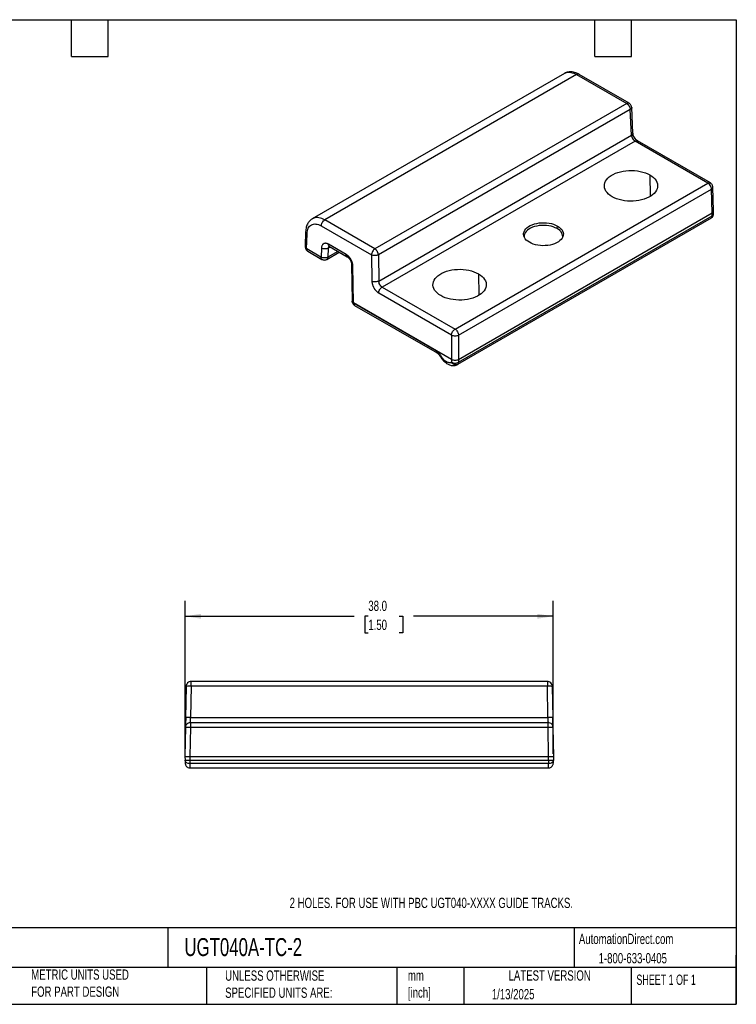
# Model space of a CAD drawing. Header units: millimetres. Extents: x 3 to 137, y 3 to 105.
# Tile 2 of 2: x 63 to 137, y 3 to 105. Entities that reach past the tile are written whole.
import ezdxf

# ---------------------------------------------------------------- set-up
doc = ezdxf.new("R2010")
doc.units = ezdxf.units.MM
doc.header["$LTSCALE"] = 0.5
doc.linetypes.add('SLD-Solid', pattern=[0])
doc.layers.add('DIMENSIONS', color=140, linetype='SLD-Solid', lineweight=25)
doc.layers.add('TEXT', color=140, linetype='SLD-Solid', lineweight=25)
doc.styles.add('SLDTEXTSTYLE0', font='TXT', dxfattribs={"width": 0.7})
doc.styles.add('SLDTEXTSTYLE1', font='TXT', dxfattribs={"width": 0.65})
doc.dimstyles.new('SLDDIMSTYLE1', dxfattribs={"dimtxt": 1.079004, "dimasz": 1.651, "dimexe": 0, "dimexo": 0.0625, "dimgap": 0.269751, "dimtad": 0, "dimtih": 1, "dimtoh": 1, "dimrnd": 1e-09, "dimzin": 4, "dimdsep": 46, "dimtxsty": 'SLDTEXTSTYLE0', "dimsah": 1, "dimcen": 0.09, "dimadec": 0, "dimazin": 1, "dimtfac": 1, "dimtofl": 0, "dimtmove": 0, "dimatfit": 3, "dimfxl": 0, "dimfrac": 2, "dimtolj": 1, "dimtzin": 12, "dimarcsym": 0})

# ---------------------------------------------------------------- blocks, each defined once
blk = doc.blocks.new('_D_1')
at = {"layer": 'DIMENSIONS'}
for p, q in [((79.67, 29.01), (79.67, 44.8)), ((117.65, 29.01), (117.65, 44.8)), ((79.67, 43.22), (97.11, 43.22)), ((98.57, 43.22), (98.21, 43.22)), ((98.21, 43.22), (98.21, 41.5)), ((101.77, 43.22), (102.14, 43.22)), ((102.14, 43.22), (102.14, 41.5)), ((117.65, 43.22), (103.24, 43.22)), ((98.21, 41.5), (98.57, 41.5)), ((102.14, 41.5), (101.77, 41.5))]:
    blk.add_line(p, q, dxfattribs=at)
for points in [[(79.67, 43.22), (81.32, 42.96), (81.32, 43.47)], [(117.65, 43.22), (116, 43.47), (116, 42.96)]]:
    blk.add_solid(points, dxfattribs=at)
at = {"layer": 'DIMENSIONS', "char_height": 1.058, "attachment_point": 1, "style": 'SLDTEXTSTYLE0'}
for s, insert in [('38.0', (98.57, 44.82)), ('1.50', (98.57, 42.86))]:
    blk.add_mtext(s, dxfattribs=dict(at, insert=insert))

msp = doc.modelspace()

# ---------------------------------------------------------------- linework, layer by layer
for p, q in [((118.795, 99.238), (92.796, 84.23)), ((120.057, 99.108), (94.073, 84.108)), ((120.057, 99.108), (125.233, 96.121)), ((125.483, 96.145), (120.307, 99.133)), ((125.233, 96.121), (99.249, 81.12)), ((125.593, 95.511), (99.609, 80.51)), ((125.713, 92.849), (125.593, 95.511)), ((125.859, 93.061), (125.74, 95.723)), ((99.649, 77.802), (125.713, 92.849)), ((126.086, 92.246), (99.997, 77.185)), ((133.601, 87.907), (126.086, 92.246)), ((133.851, 87.931), (126.336, 92.27)), ((127.607, 88.757), (127.658, 86.542)), ((107.513, 72.846), (133.601, 87.907)), ((134.183, 85.038), (134.108, 87.502)), ((107.873, 72.229), (133.962, 87.289)), ((134.036, 84.829), (133.962, 87.289)), ((107.873, 69.726), (134.036, 84.829)), ((107.873, 69.424), (134.027, 84.522)), ((133.958, 84.329), (133.984, 84.341)), ((133.97, 84.339), (133.958, 84.329)), ((134.027, 84.522), (134.036, 84.829)), ((134.173, 84.718), (134.183, 85.028)), ((93.719, 83.503), (98.895, 80.515)), ((99.249, 81.12), (94.073, 84.108)), ((133.919, 84.294), (107.765, 69.196)), ((118.049, 83.212), (118.086, 83.479)), ((133.944, 84.314), (133.919, 84.294)), ((92.106, 82.903), (92.059, 81.355)), ((92.206, 81.143), (92.252, 82.684)), ((94.66, 81.314), (94.446, 81.191)), ((96.283, 80.553), (94.465, 81.603)), ((96.283, 80.546), (94.465, 81.596)), ((94.569, 81.367), (96.387, 80.317)), ((93.69, 80.278), (92.213, 81.131)), ((93.69, 80.271), (92.213, 81.123)), ((92.316, 80.895), (93.793, 80.042)), ((93.74, 81.212), (93.697, 80.282)), ((94.293, 80.038), (95.581, 80.782)), ((94.446, 81.191), (94.404, 80.26)), ((95.444, 80.861), (94.404, 80.26)), ((98.902, 80.503), (98.942, 77.795)), ((99.609, 80.51), (99.649, 77.802)), ((96.839, 79.528), (96.894, 75.759)), ((97.04, 75.571), (96.985, 79.338)), ((109.93, 78.552), (109.981, 76.337)), ((99.644, 76.58), (107.159, 72.241)), ((99.997, 77.185), (107.513, 72.846)), ((96.894, 75.768), (96.896, 75.72)), ((107.166, 69.726), (97.04, 75.571)), ((97.042, 75.531), (97.04, 75.571)), ((105.559, 70.606), (97.049, 75.519)), ((97.153, 75.297), (105.663, 70.384)), ((107.166, 72.229), (107.166, 69.726)), ((107.873, 72.229), (107.873, 69.726)), ((107.166, 69.424), (107.164, 69.419)), ((107.166, 69.726), (107.166, 69.424)), ((107.694, 69.165), (107.798, 69.217)), ((107.873, 69.726), (107.873, 69.424)), ((79.787, 35.979), (79.731, 32.747)), ((80.287, 35.988), (80.231, 32.756)), ((117.035, 35.988), (80.287, 35.988)), ((117.035, 36.48), (80.288, 36.48)), ((117.092, 32.756), (117.035, 35.988)), ((117.535, 35.979), (117.591, 32.747)), ((79.731, 32.747), (79.72, 32.096)), ((79.749, 32.75), (79.731, 32.747)), ((80.231, 32.756), (117.092, 32.756)), ((117.591, 32.747), (117.574, 32.75)), ((117.591, 32.747), (117.603, 32.096)), ((79.714, 31.763), (79.661, 28.75)), ((79.726, 32.043), (79.719, 32.078)), ((80.214, 31.763), (80.161, 28.75)), ((80.214, 32.264), (117.109, 32.264)), ((80.214, 31.763), (117.109, 31.763)), ((117.161, 28.75), (117.109, 31.763)), ((117.603, 32.078), (117.596, 32.043)), ((117.608, 31.791), (117.608, 31.773)), ((117.609, 31.763), (117.661, 28.75)), ((79.661, 28.75), (79.668, 28.373)), ((79.662, 28.682), (79.662, 28.691)), ((80.161, 28.75), (80.168, 28.373)), ((80.161, 28.75), (117.161, 28.75)), ((117.155, 28.373), (117.161, 28.75)), ((117.661, 28.75), (117.655, 28.373)), ((117.66, 28.682), (117.66, 28.691)), ((79.668, 28.373), (79.668, 28.366)), ((79.676, 28.332), (79.677, 28.32)), ((80.161, 27.565), (117.162, 27.565)), ((80.168, 28.373), (117.155, 28.373)), ((117.155, 28.018), (80.168, 28.018)), ((117.646, 28.321), (117.647, 28.357)), ((117.655, 28.373), (117.655, 28.366))]:
    msp.add_line(p, q)
at = {"flags": 128}
for points in [[(123.718, 86.512), (123.519, 86.64), (123.346, 86.779), (123.199, 86.929), (123.082, 87.087), (122.994, 87.251), (122.938, 87.42), (122.914, 87.591), (122.922, 87.763), (122.962, 87.933), (123.034, 88.1), (123.137, 88.261), (123.269, 88.415), (123.429, 88.56), (123.616, 88.694), (123.826, 88.816), (124.059, 88.924), (124.309, 89.016), (124.576, 89.092), (124.856, 89.152), (125.145, 89.193), (125.44, 89.216), (125.737, 89.221), (126.034, 89.207), (126.327, 89.175), (126.611, 89.124), (126.885, 89.056), (127.144, 88.972), (127.386, 88.871), (127.607, 88.757)], [(127.607, 88.757), (127.806, 88.629), (127.98, 88.489), (128.127, 88.339), (128.244, 88.182), (128.332, 88.017), (128.388, 87.848), (128.412, 87.677), (128.404, 87.505), (128.364, 87.335), (128.292, 87.168), (128.189, 87.007), (128.057, 86.853), (127.896, 86.708), (127.71, 86.574), (127.499, 86.452), (127.267, 86.345), (127.016, 86.252), (126.75, 86.176), (126.47, 86.117), (126.181, 86.075), (125.886, 86.052), (125.588, 86.047), (125.292, 86.061), (124.999, 86.094), (124.715, 86.144), (124.441, 86.212), (124.182, 86.296), (123.94, 86.397), (123.718, 86.512)], [(115.183, 81.803), (115.012, 81.915), (114.868, 82.038), (114.75, 82.17), (114.663, 82.31), (114.607, 82.456), (114.583, 82.604), (114.591, 82.753), (114.631, 82.9), (114.703, 83.042), (114.805, 83.179), (114.937, 83.307), (115.095, 83.425), (115.277, 83.53), (115.481, 83.621), (115.703, 83.697), (115.939, 83.756), (116.187, 83.798), (116.441, 83.821), (116.699, 83.826), (116.956, 83.811), (117.207, 83.779), (117.45, 83.729), (117.68, 83.661), (117.893, 83.577), (118.086, 83.479)], [(118.049, 83.212), (117.86, 83.308), (117.653, 83.39), (117.429, 83.456), (117.193, 83.505), (116.947, 83.536), (116.697, 83.55), (116.446, 83.545), (116.198, 83.523), (115.957, 83.482), (115.727, 83.425), (115.51, 83.351), (115.312, 83.262), (115.134, 83.16), (114.98, 83.045), (114.853, 82.92), (114.753, 82.787), (114.683, 82.648), (114.643, 82.505), (114.635, 82.373)], [(118.086, 83.479), (118.257, 83.367), (118.402, 83.244), (118.519, 83.112), (118.606, 82.972), (118.662, 82.826), (118.686, 82.678), (118.678, 82.529), (118.638, 82.382), (118.566, 82.24), (118.464, 82.103), (118.332, 81.975), (118.174, 81.857), (117.992, 81.752), (117.788, 81.661), (117.567, 81.585), (117.33, 81.526), (117.082, 81.484), (116.828, 81.461), (116.57, 81.456), (116.313, 81.47), (116.062, 81.503), (115.819, 81.553), (115.59, 81.621), (115.376, 81.705), (115.183, 81.803)], [(106.041, 76.306), (105.842, 76.434), (105.668, 76.574), (105.522, 76.724), (105.404, 76.882), (105.316, 77.046), (105.26, 77.215), (105.236, 77.386), (105.244, 77.558), (105.284, 77.728), (105.356, 77.895), (105.459, 78.056), (105.591, 78.21), (105.752, 78.355), (105.938, 78.489), (106.149, 78.611), (106.381, 78.718), (106.632, 78.811), (106.899, 78.887), (107.178, 78.947), (107.467, 78.988), (107.762, 79.011), (108.06, 79.016), (108.356, 79.002), (108.649, 78.97), (108.934, 78.919), (109.207, 78.851), (109.466, 78.767), (109.708, 78.666), (109.93, 78.552)], [(109.93, 78.552), (110.129, 78.424), (110.302, 78.284), (110.449, 78.134), (110.567, 77.976), (110.654, 77.812), (110.71, 77.643), (110.734, 77.472), (110.726, 77.3), (110.686, 77.13), (110.614, 76.963), (110.511, 76.802), (110.379, 76.648), (110.219, 76.503), (110.032, 76.369), (109.822, 76.247), (109.59, 76.14), (109.339, 76.047), (109.072, 75.971), (108.792, 75.911), (108.503, 75.87), (108.208, 75.847), (107.911, 75.842), (107.614, 75.856), (107.322, 75.888), (107.037, 75.939), (106.763, 76.007), (106.504, 76.091), (106.262, 76.192), (106.041, 76.306)]]:
    msp.add_lwpolyline(points, dxfattribs=at)
for centre, radius, start, end in [((117.629, 82.296), 1.008, 4.35297, 65.40583), ((105.806, 70.586), 0.247, 175.38183, 234.76549)]:
    msp.add_arc(centre, radius, start, end)
for points, knots in [([(118.795, 99.238), (118.797, 99.239), (118.84, 99.27), (118.943, 99.308), (119.102, 99.35), (119.279, 99.359), (119.496, 99.336), (119.756, 99.266), (119.957, 99.161), (120.057, 99.108)], [0, 0, 0, 0, 0.0076062, 0.1403088, 0.2850447, 0.4292172, 0.5728266, 0.7870448, 1, 1, 1, 1]), ([(120.307, 99.133), (120.236, 99.171), (120.087, 99.252), (119.847, 99.339), (119.61, 99.389), (119.383, 99.402), (119.173, 99.382), (118.972, 99.33), (118.854, 99.267), (118.798, 99.237)], [0, 0, 0, 0, 0.1380475, 0.2888279, 0.452631, 0.5841772, 0.7230052, 0.8688092, 1, 1, 1, 1]), ([(120.307, 99.133), (120.306, 99.133), (120.28, 99.163), (120.192, 99.166), (120.102, 99.128), (120.057, 99.108)], [0, 0, 0, 0, 0.0108806, 0.5054403, 1, 1, 1, 1]), ([(125.483, 96.145), (125.482, 96.145), (125.456, 96.175), (125.367, 96.178), (125.278, 96.14), (125.233, 96.121)], [0, 0, 0, 0, 0.0114933, 0.5057467, 1, 1, 1, 1]), ([(125.233, 96.121), (125.249, 96.111), (125.281, 96.09), (125.331, 96.049), (125.383, 95.998), (125.434, 95.936), (125.482, 95.864), (125.525, 95.783), (125.561, 95.694), (125.586, 95.601), (125.591, 95.541), (125.593, 95.511)], [0, 0, 0, 0, 0.08553871, 0.1774538, 0.27572829, 0.38041286, 0.49152032, 0.60902899, 0.73291353, 0.86320855, 1, 1, 1, 1]), ([(125.74, 95.723), (125.734, 95.762), (125.724, 95.84), (125.664, 95.965), (125.581, 96.077), (125.516, 96.122), (125.483, 96.145)], [0, 0, 0, 0, 0.2491805, 0.498832, 0.7490738, 1, 1, 1, 1]), ([(125.737, 95.723), (125.738, 95.72), (125.752, 95.682), (125.712, 95.602), (125.633, 95.541), (125.593, 95.511)], [0, 0, 0, 0, 0.0322743, 0.5161372, 1, 1, 1, 1]), ([(125.857, 93.06), (125.858, 93.058), (125.872, 93.02), (125.831, 92.939), (125.753, 92.879), (125.713, 92.849)], [0, 0, 0, 0, 0.03138484, 0.51569242, 1, 1, 1, 1]), ([(125.713, 92.849), (125.72, 92.742), (125.763, 92.616), (125.9, 92.394), (125.993, 92.299), (126.086, 92.246)], [0, 0, 0, 0, 0.5, 0.5, 1, 1, 1, 1]), ([(126.339, 92.268), (126.278, 92.311), (126.157, 92.395), (126.001, 92.604), (125.888, 92.842), (125.869, 92.99), (125.859, 93.065)], [0, 0, 0, 0, 0.2494348, 0.4993869, 0.749625, 1, 1, 1, 1]), ([(126.086, 92.246), (126.13, 92.265), (126.22, 92.303), (126.308, 92.3), (126.335, 92.27), (126.335, 92.27)], [0, 0, 0, 0, 0.4945596, 0.9891193, 1, 1, 1, 1]), ([(133.601, 87.907), (133.646, 87.926), (133.736, 87.964), (133.824, 87.961), (133.85, 87.931), (133.851, 87.931)], [0, 0, 0, 0, 0.4942468, 0.9884935, 1, 1, 1, 1]), ([(133.962, 87.289), (133.96, 87.398), (133.921, 87.527), (133.788, 87.755), (133.695, 87.853), (133.601, 87.907)], [0, 0, 0, 0, 0.5, 0.5, 1, 1, 1, 1]), ([(134.108, 87.502), (134.104, 87.542), (134.094, 87.621), (134.034, 87.749), (133.95, 87.862), (133.884, 87.908), (133.852, 87.931)], [0, 0, 0, 0, 0.2500003, 0.4999224, 0.7498898, 1, 1, 1, 1]), ([(133.962, 87.289), (134.001, 87.32), (134.08, 87.381), (134.121, 87.462), (134.107, 87.5), (134.107, 87.501)], [0, 0, 0, 0, 0.488909, 0.977818, 1, 1, 1, 1]), ([(94.073, 84.108), (93.973, 84.16), (93.771, 84.265), (93.477, 84.343), (93.196, 84.361), (92.975, 84.312), (92.842, 84.262), (92.797, 84.229), (92.794, 84.227)], [0, 0, 0, 0, 0.212445, 0.4261453, 0.6411019, 0.8573159, 0.989702, 1, 1, 1, 1]), ([(133.935, 84.305), (133.977, 84.337), (134.057, 84.397), (134.129, 84.516), (134.166, 84.624), (134.171, 84.691), (134.174, 84.72)], [0, 0, 0, 0, 0.3161932, 0.5941303, 0.8229914, 1, 1, 1, 1]), ([(134.027, 84.522), (134.025, 84.496), (134.022, 84.444), (133.999, 84.38), (133.973, 84.335), (133.951, 84.319), (133.944, 84.314)], [0, 0, 0, 0, 0.2905332, 0.5810665, 0.8715997, 1, 1, 1, 1]), ([(134.027, 84.522), (134.069, 84.551), (134.152, 84.607), (134.165, 84.682), (134.172, 84.718)], [0, 0, 0, 0, 0.5112302, 1, 1, 1, 1]), ([(134.036, 84.829), (134.082, 84.862), (134.169, 84.923), (134.173, 85.002), (134.175, 85.039)], [0, 0, 0, 0, 0.5290223, 1, 1, 1, 1]), ([(92.795, 84.225), (92.715, 84.173), (92.585, 84.088), (92.44, 83.924), (92.332, 83.767), (92.24, 83.582), (92.169, 83.371), (92.12, 83.135), (92.11, 82.964), (92.106, 82.877)], [0, 0, 0, 0, 0.1936198, 0.3124608, 0.4380035, 0.5699004, 0.707796, 0.8513364, 1, 1, 1, 1]), ([(92.252, 82.684), (92.259, 82.9), (92.302, 83.094), (92.455, 83.408), (92.566, 83.529), (92.836, 83.68), (92.997, 83.71), (93.345, 83.676), (93.533, 83.61), (93.719, 83.503)], [0, 0, 0, 0, 0.25, 0.25, 0.5, 0.5, 0.75, 0.75, 1, 1, 1, 1]), ([(93.719, 83.503), (93.72, 83.551), (93.728, 83.606), (93.763, 83.725), (93.79, 83.788), (93.859, 83.906), (93.9, 83.961), (93.987, 84.05), (94.031, 84.084), (94.073, 84.108)], [0, 0, 0, 0, 0.25, 0.25, 0.5, 0.5, 0.75, 0.75, 1, 1, 1, 1]), ([(92.108, 82.897), (92.107, 82.895), (92.093, 82.857), (92.134, 82.776), (92.213, 82.715), (92.252, 82.684)], [0, 0, 0, 0, 0.0239337, 0.5119668, 1, 1, 1, 1]), ([(92.061, 81.355), (92.06, 81.353), (92.047, 81.315), (92.088, 81.234), (92.166, 81.174), (92.206, 81.143)], [0, 0, 0, 0, 0.0214947, 0.5107474, 1, 1, 1, 1]), ([(92.059, 81.355), (92.062, 81.313), (92.068, 81.228), (92.127, 81.091), (92.212, 80.969), (92.282, 80.919), (92.316, 80.895)], [0, 0, 0, 0, 0.2500025, 0.4999218, 0.7498869, 1, 1, 1, 1]), ([(94.465, 81.603), (94.442, 81.615), (94.394, 81.641), (94.321, 81.67), (94.246, 81.691), (94.169, 81.701), (94.093, 81.698), (94.018, 81.681), (93.947, 81.648), (93.883, 81.598), (93.827, 81.53), (93.783, 81.442), (93.75, 81.337), (93.743, 81.254), (93.74, 81.212)], [0, 0, 0, 0, 0.0635475, 0.1306807, 0.2013923, 0.2757008, 0.3536206, 0.4351415, 0.520265, 0.6089909, 0.7013246, 0.7972509, 0.8967967, 1, 1, 1, 1]), ([(94.446, 81.191), (94.455, 81.249), (94.467, 81.339), (94.524, 81.376), (94.543, 81.389)], [0, 0, 0, 0, 0.6519817, 1, 1, 1, 1]), ([(94.569, 81.367), (94.534, 81.387), (94.507, 81.419), (94.473, 81.5), (94.465, 81.547), (94.465, 81.596)], [0, 0, 0, 0, 0.5, 0.5, 1, 1, 1, 1]), ([(94.544, 81.392), (94.544, 81.391), (94.54, 81.385), (94.556, 81.376), (94.567, 81.369)], [0, 0, 0, 0, 0.2567613, 1, 1, 1, 1]), ([(92.316, 80.895), (92.282, 80.914), (92.255, 80.947), (92.22, 81.028), (92.213, 81.075), (92.213, 81.123)], [0, 0, 0, 0, 0.5, 0.5, 1, 1, 1, 1]), ([(94.404, 80.26), (94.362, 80.237), (94.309, 80.217), (94.188, 80.19), (94.119, 80.183), (93.981, 80.187), (93.912, 80.198), (93.791, 80.233), (93.738, 80.256), (93.697, 80.282)], [0, 0, 0, 0, 0.25, 0.25, 0.5, 0.5, 0.75, 0.75, 1, 1, 1, 1]), ([(94.446, 81.191), (94.354, 81.139), (94.224, 81.111), (93.962, 81.119), (93.832, 81.155), (93.74, 81.212)], [0, 0, 0, 0, 0.5, 0.5, 1, 1, 1, 1]), ([(96.985, 79.338), (96.984, 79.367), (96.982, 79.424), (96.97, 79.512), (96.952, 79.601), (96.928, 79.688), (96.899, 79.773), (96.866, 79.856), (96.829, 79.936), (96.789, 80.012), (96.746, 80.084), (96.701, 80.152), (96.655, 80.215), (96.608, 80.274), (96.56, 80.328), (96.513, 80.377), (96.465, 80.421), (96.418, 80.461), (96.372, 80.496), (96.327, 80.527), (96.298, 80.545), (96.283, 80.553)], [0, 0, 0, 0, 0.0656274, 0.1297972, 0.1925024, 0.2537591, 0.3135794, 0.3719638, 0.4289067, 0.484408, 0.5384704, 0.5910929, 0.6422771, 0.6920233, 0.740328, 0.7871896, 0.8326132, 0.8766043, 0.9191669, 0.9603034, 1, 1, 1, 1]), ([(96.389, 80.317), (96.388, 80.317), (96.349, 80.324), (96.301, 80.4), (96.289, 80.497), (96.283, 80.546)], [0, 0, 0, 0, 0.0078448, 0.5039224, 1, 1, 1, 1]), ([(96.384, 80.319), (96.443, 80.277), (96.562, 80.194), (96.711, 79.987), (96.817, 79.75), (96.831, 79.6), (96.839, 79.524)], [0, 0, 0, 0, 0.2487668, 0.4981436, 0.7484722, 1, 1, 1, 1]), ([(99.249, 81.12), (99.207, 81.096), (99.163, 81.062), (99.076, 80.973), (99.035, 80.918), (98.966, 80.8), (98.939, 80.738), (98.904, 80.619), (98.896, 80.563), (98.895, 80.515)], [0, 0, 0, 0, 0.25, 0.25, 0.5, 0.5, 0.75, 0.75, 1, 1, 1, 1]), ([(99.609, 80.51), (99.516, 80.459), (99.386, 80.428), (99.125, 80.425), (98.995, 80.453), (98.902, 80.503)], [0, 0, 0, 0, 0.5, 0.5, 1, 1, 1, 1]), ([(99.609, 80.51), (99.608, 80.531), (99.605, 80.573), (99.592, 80.638), (99.573, 80.701), (99.549, 80.763), (99.521, 80.821), (99.49, 80.876), (99.456, 80.926), (99.421, 80.971), (99.386, 81.011), (99.35, 81.045), (99.315, 81.075), (99.282, 81.1), (99.259, 81.114), (99.249, 81.12)], [0, 0, 0, 0, 0.0954174, 0.1877216, 0.2769075, 0.3630221, 0.4460829, 0.5260713, 0.602989, 0.6768275, 0.747579, 0.8152622, 0.8798936, 0.9414852, 1, 1, 1, 1]), ([(93.793, 80.042), (93.831, 80.024), (93.909, 79.987), (94.045, 79.97), (94.181, 79.985), (94.261, 80.024), (94.301, 80.043)], [0, 0, 0, 0, 0.2419373, 0.4933925, 0.7481305, 1, 1, 1, 1]), ([(94.404, 80.26), (94.398, 80.21), (94.385, 80.112), (94.326, 80.065), (94.297, 80.042)], [0, 0, 0, 0, 0.5100683, 1, 1, 1, 1]), ([(96.839, 79.53), (96.846, 79.494), (96.859, 79.422), (96.943, 79.366), (96.985, 79.338)], [0, 0, 0, 0, 0.4989004, 1, 1, 1, 1]), ([(99.649, 77.802), (99.607, 77.779), (99.555, 77.758), (99.433, 77.728), (99.364, 77.719), (99.226, 77.718), (99.158, 77.725), (99.036, 77.752), (98.984, 77.772), (98.942, 77.795)], [0, 0, 0, 0, 0.25, 0.25, 0.5, 0.5, 0.75, 0.75, 1, 1, 1, 1]), ([(98.942, 77.795), (98.943, 77.766), (98.945, 77.709), (98.957, 77.621), (98.975, 77.534), (98.999, 77.447), (99.027, 77.362), (99.06, 77.279), (99.097, 77.199), (99.137, 77.123), (99.18, 77.051), (99.224, 76.983), (99.27, 76.919), (99.318, 76.86), (99.365, 76.806), (99.413, 76.757), (99.461, 76.713), (99.508, 76.673), (99.554, 76.637), (99.599, 76.606), (99.629, 76.589), (99.644, 76.58)], [0, 0, 0, 0, 0.0653182, 0.1292156, 0.1916844, 0.2527408, 0.3123995, 0.3706583, 0.4275107, 0.4829574, 0.536998, 0.5896305, 0.6408569, 0.6906758, 0.7390827, 0.7860763, 0.8316618, 0.8758444, 0.9186287, 0.9600181, 1, 1, 1, 1]), ([(99.997, 77.185), (99.905, 77.238), (99.814, 77.335), (99.686, 77.562), (99.649, 77.692), (99.649, 77.802)], [0, 0, 0, 0, 0.5, 0.5, 1, 1, 1, 1]), ([(99.644, 76.58), (99.644, 76.628), (99.653, 76.684), (99.688, 76.804), (99.715, 76.867), (99.784, 76.984), (99.826, 77.039), (99.912, 77.127), (99.956, 77.161), (99.997, 77.185)], [0, 0, 0, 0, 0.25, 0.25, 0.5, 0.5, 0.75, 0.75, 1, 1, 1, 1]), ([(96.902, 75.763), (96.9, 75.754), (96.887, 75.713), (96.936, 75.642), (97.006, 75.594), (97.04, 75.571)], [0, 0, 0, 0, 0.1155311, 0.5749977, 1, 1, 1, 1]), ([(96.896, 75.724), (96.901, 75.684), (96.911, 75.605), (96.972, 75.477), (97.057, 75.364), (97.123, 75.318), (97.156, 75.295)], [0, 0, 0, 0, 0.249175, 0.4988372, 0.7490694, 1, 1, 1, 1]), ([(97.042, 75.531), (97, 75.559), (96.918, 75.613), (96.905, 75.685), (96.898, 75.72)], [0, 0, 0, 0, 0.5167434, 1, 1, 1, 1]), ([(97.049, 75.519), (97.055, 75.469), (97.065, 75.37), (97.124, 75.322), (97.153, 75.298)], [0, 0, 0, 0, 0.5055613, 1, 1, 1, 1]), ([(107.159, 72.241), (107.161, 72.348), (107.2, 72.474), (107.33, 72.698), (107.421, 72.793), (107.513, 72.846)], [0, 0, 0, 0, 0.5, 0.5, 1, 1, 1, 1]), ([(107.166, 72.229), (107.208, 72.206), (107.261, 72.185), (107.382, 72.156), (107.451, 72.147), (107.589, 72.147), (107.658, 72.156), (107.779, 72.185), (107.832, 72.206), (107.873, 72.229)], [0, 0, 0, 0, 0.25, 0.25, 0.5, 0.5, 0.75, 0.75, 1, 1, 1, 1]), ([(107.513, 72.846), (107.606, 72.792), (107.699, 72.695), (107.832, 72.467), (107.872, 72.338), (107.873, 72.229)], [0, 0, 0, 0, 0.5, 0.5, 1, 1, 1, 1]), ([(106.075, 70.063), (106.008, 70.18), (105.927, 70.289), (105.75, 70.475), (105.655, 70.552), (105.559, 70.606)], [0, 0, 0, 0, 0.5, 0.5, 1, 1, 1, 1]), ([(105.661, 70.385), (105.69, 70.367), (105.748, 70.33), (105.836, 70.246), (105.922, 70.143), (105.973, 70.062), (105.998, 70.02)], [0, 0, 0, 0, 0.2415457, 0.4886447, 0.7414257, 1, 1, 1, 1]), ([(105.99, 70.035), (106.022, 69.982), (106.082, 69.881), (106.208, 69.711), (106.353, 69.548), (106.509, 69.41), (106.657, 69.301), (106.835, 69.197), (107.026, 69.124), (107.211, 69.087), (107.372, 69.08), (107.543, 69.102), (107.649, 69.147), (107.705, 69.17)], [0, 0, 0, 0, 0.0780547, 0.1489872, 0.2690802, 0.3601673, 0.4282063, 0.518986, 0.6432956, 0.718801, 0.8033998, 0.8971859, 1, 1, 1, 1]), ([(105.997, 70.024), (105.997, 70.024), (105.995, 70.022), (106.01, 70.028), (106.049, 70.05), (106.075, 70.063)], [0, 0, 0, 0, 0.0432705, 0.3778144, 1, 1, 1, 1]), ([(107.164, 69.419), (107.094, 69.38), (107.008, 69.365), (106.823, 69.388), (106.722, 69.424), (106.52, 69.544), (106.419, 69.626), (106.232, 69.824), (106.147, 69.94), (106.075, 70.063)], [0, 0, 0, 0, 0.25, 0.25, 0.5, 0.5, 0.75, 0.75, 1, 1, 1, 1]), ([(107.765, 69.196), (107.723, 69.172), (107.673, 69.155), (107.562, 69.146), (107.502, 69.155), (107.385, 69.198), (107.329, 69.233), (107.233, 69.319), (107.194, 69.369), (107.164, 69.419)], [0, 0, 0, 0, 0.25, 0.25, 0.5, 0.5, 0.75, 0.75, 1, 1, 1, 1]), ([(107.166, 69.726), (107.208, 69.702), (107.261, 69.68), (107.382, 69.65), (107.451, 69.641), (107.589, 69.641), (107.658, 69.65), (107.779, 69.68), (107.832, 69.702), (107.873, 69.726)], [0, 0, 0, 0, 0.25, 0.25, 0.5, 0.5, 0.75, 0.75, 1, 1, 1, 1]), ([(107.166, 69.424), (107.259, 69.368), (107.389, 69.336), (107.651, 69.336), (107.781, 69.368), (107.873, 69.424)], [0, 0, 0, 0, 0.5, 0.5, 1, 1, 1, 1]), ([(80.287, 35.988), (80.157, 35.99), (80.027, 35.991), (79.841, 35.987), (79.788, 35.984), (79.787, 35.979)], [0, 0, 0, 0, 0.5, 0.5, 1, 1, 1, 1]), ([(80.288, 36.48), (80.229, 36.48), (80.166, 36.47), (80.044, 36.422), (79.985, 36.384), (79.888, 36.289), (79.85, 36.231), (79.8, 36.11), (79.789, 36.047), (79.788, 35.989)], [0, 0, 0, 0, 0.25, 0.25, 0.5, 0.5, 0.75, 0.75, 1, 1, 1, 1]), ([(79.797, 36.078), (79.797, 36.077), (79.797, 36.075), (79.796, 36.035), (79.796, 36.03)], [0, 0, 0, 0, 0.85590674, 1, 1, 1, 1]), ([(80.287, 35.988), (80.287, 36.013), (80.287, 36.062), (80.287, 36.132), (80.288, 36.197), (80.288, 36.255), (80.288, 36.307), (80.288, 36.351), (80.288, 36.389), (80.288, 36.419), (80.288, 36.443), (80.288, 36.461), (80.288, 36.472), (80.288, 36.479), (80.288, 36.48), (80.288, 36.48)], [0, 0, 0, 0, 0.0954174, 0.1877216, 0.2769075, 0.3630221, 0.4460829, 0.5260713, 0.602989, 0.6768275, 0.747579, 0.8152622, 0.8798936, 0.9414852, 1, 1, 1, 1]), ([(117.035, 36.48), (117.035, 36.479), (117.035, 36.478), (117.035, 36.463), (117.035, 36.436), (117.035, 36.397), (117.035, 36.343), (117.035, 36.273), (117.035, 36.19), (117.035, 36.093), (117.035, 36.024), (117.035, 35.988)], [0, 0, 0, 0, 0.08553871, 0.1774538, 0.27572829, 0.38041286, 0.49152032, 0.60902899, 0.73291353, 0.86320855, 1, 1, 1, 1]), ([(117.535, 35.989), (117.534, 36.047), (117.522, 36.11), (117.473, 36.231), (117.434, 36.289), (117.337, 36.384), (117.279, 36.422), (117.157, 36.47), (117.094, 36.48), (117.035, 36.48)], [0, 0, 0, 0, 0.25, 0.25, 0.5, 0.5, 0.75, 0.75, 1, 1, 1, 1]), ([(117.535, 35.979), (117.535, 35.984), (117.481, 35.987), (117.296, 35.991), (117.166, 35.99), (117.035, 35.988)], [0, 0, 0, 0, 0.5, 0.5, 1, 1, 1, 1]), ([(117.526, 36.03), (117.526, 36.041), (117.525, 36.072), (117.525, 36.076), (117.525, 36.078)], [0, 0, 0, 0, 0.3534788, 1, 1, 1, 1]), ([(79.739, 32.759), (79.738, 32.669), (79.734, 32.491), (79.73, 32.249), (79.727, 32.046), (79.725, 31.966), (79.725, 31.926)], [0, 0, 0, 0, 0.2498702, 0.4998389, 0.7499323, 1, 1, 1, 1]), ([(80.231, 32.756), (80.165, 32.757), (80.034, 32.759), (79.871, 32.758), (79.767, 32.755), (79.754, 32.751), (79.749, 32.75)], [0, 0, 0, 0, 0.282752, 0.5655039, 0.8482559, 1, 1, 1, 1]), ([(80.214, 32.264), (80.214, 32.264), (80.216, 32.316), (80.222, 32.498), (80.226, 32.626), (80.231, 32.756)], [0, 0, 0, 0, 0.5, 0.5, 1, 1, 1, 1]), ([(117.574, 32.75), (117.569, 32.751), (117.555, 32.755), (117.452, 32.758), (117.288, 32.759), (117.157, 32.757), (117.092, 32.756)], [0, 0, 0, 0, 0.151744, 0.434496, 0.717248, 1, 1, 1, 1]), ([(117.092, 32.756), (117.096, 32.626), (117.1, 32.498), (117.107, 32.316), (117.109, 32.264), (117.109, 32.264)], [0, 0, 0, 0, 0.5, 0.5, 1, 1, 1, 1]), ([(117.598, 31.926), (117.597, 31.966), (117.596, 32.046), (117.592, 32.249), (117.588, 32.491), (117.585, 32.669), (117.583, 32.759)], [0, 0, 0, 0, 0.2500677, 0.5001613, 0.75013, 1, 1, 1, 1]), ([(79.714, 31.773), (79.716, 31.902), (79.771, 32.03), (79.956, 32.211), (80.084, 32.264), (80.214, 32.264)], [0, 0, 0, 0, 0.5, 0.5, 1, 1, 1, 1]), ([(79.751, 32.077), (79.74, 32.022), (79.717, 31.907), (79.715, 31.822), (79.714, 31.778)], [0, 0, 0, 0, 0.4841575, 1, 1, 1, 1]), ([(79.714, 31.798), (79.714, 31.793), (79.714, 31.775), (79.714, 31.774), (79.714, 31.773)], [0, 0, 0, 0, 0.2744785, 1, 1, 1, 1]), ([(79.714, 31.763), (79.714, 31.764), (79.725, 31.765), (79.773, 31.766), (79.812, 31.766), (79.909, 31.766), (79.968, 31.766), (80.091, 31.765), (80.155, 31.764), (80.214, 31.763)], [0, 0, 0, 0, 0.25, 0.25, 0.5, 0.5, 0.75, 0.75, 1, 1, 1, 1]), ([(80.214, 32.264), (80.214, 32.264), (80.214, 32.21), (80.214, 32.025), (80.214, 31.895), (80.214, 31.763)], [0, 0, 0, 0, 0.5, 0.5, 1, 1, 1, 1]), ([(117.109, 31.763), (117.109, 31.895), (117.109, 32.025), (117.109, 32.21), (117.109, 32.264), (117.109, 32.264)], [0, 0, 0, 0, 0.5, 0.5, 1, 1, 1, 1]), ([(117.109, 32.264), (117.238, 32.264), (117.367, 32.211), (117.551, 32.03), (117.606, 31.902), (117.608, 31.773)], [0, 0, 0, 0, 0.5, 0.5, 1, 1, 1, 1]), ([(117.109, 31.763), (117.168, 31.764), (117.231, 31.765), (117.354, 31.766), (117.413, 31.766), (117.511, 31.766), (117.549, 31.766), (117.598, 31.765), (117.609, 31.764), (117.609, 31.763)], [0, 0, 0, 0, 0.25, 0.25, 0.5, 0.5, 0.75, 0.75, 1, 1, 1, 1]), ([(117.608, 31.778), (117.607, 31.822), (117.605, 31.907), (117.582, 32.022), (117.571, 32.077)], [0, 0, 0, 0, 0.5158425, 1, 1, 1, 1]), ([(79.661, 28.75), (79.661, 28.75), (79.672, 28.75), (79.721, 28.75), (79.759, 28.75), (79.856, 28.75), (79.916, 28.75), (80.039, 28.75), (80.102, 28.75), (80.161, 28.75)], [0, 0, 0, 0, 0.25, 0.25, 0.5, 0.5, 0.75, 0.75, 1, 1, 1, 1]), ([(117.161, 28.75), (117.22, 28.75), (117.284, 28.75), (117.407, 28.75), (117.466, 28.75), (117.564, 28.75), (117.602, 28.75), (117.651, 28.75), (117.661, 28.75), (117.661, 28.75)], [0, 0, 0, 0, 0.25, 0.25, 0.5, 0.5, 0.75, 0.75, 1, 1, 1, 1]), ([(79.668, 28.373), (79.668, 28.371), (79.722, 28.37), (79.907, 28.37), (80.037, 28.371), (80.168, 28.373)], [0, 0, 0, 0, 0.5, 0.5, 1, 1, 1, 1]), ([(80.168, 28.018), (80.109, 28.017), (80.046, 28.024), (79.924, 28.057), (79.865, 28.084), (79.768, 28.152), (79.73, 28.193), (79.68, 28.28), (79.669, 28.324), (79.668, 28.366)], [0, 0, 0, 0, 0.25, 0.25, 0.5, 0.5, 0.75, 0.75, 1, 1, 1, 1]), ([(79.668, 28.366), (79.669, 28.299), (79.671, 28.164), (79.673, 28.064), (79.673, 28.066), (79.673, 28.066)], [0, 0, 0, 0, 0.3718409, 0.7435629, 1, 1, 1, 1]), ([(79.677, 28.311), (79.68, 28.252), (79.685, 28.134), (79.694, 28.001), (79.703, 27.904), (79.71, 27.881), (79.713, 27.869)], [0, 0, 0, 0, 0.242454, 0.4899294, 0.7424382, 1, 1, 1, 1]), ([(79.681, 28.215), (79.682, 28.197), (79.685, 28.12), (79.691, 28.021), (79.699, 27.921), (79.704, 27.897), (79.707, 27.884)], [0, 0, 0, 0, 0.090962, 0.3888121, 0.6918212, 1, 1, 1, 1]), ([(79.71, 27.876), (79.734, 27.831), (79.781, 27.739), (79.9, 27.638), (80.037, 27.575), (80.133, 27.568), (80.18, 27.565)], [0, 0, 0, 0, 0.2554519, 0.5149652, 0.7664852, 1, 1, 1, 1]), ([(80.168, 28.018), (80.169, 27.951), (80.17, 27.816), (80.172, 27.675), (80.173, 27.582), (80.173, 27.571), (80.173, 27.565)], [0, 0, 0, 0, 0.247927, 0.4975941, 0.7490026, 1, 1, 1, 1]), ([(117.142, 27.565), (117.189, 27.568), (117.286, 27.575), (117.423, 27.638), (117.542, 27.739), (117.589, 27.831), (117.612, 27.876)], [0, 0, 0, 0, 0.23351606, 0.48504186, 0.74455752, 1, 1, 1, 1]), ([(117.149, 27.565), (117.149, 27.571), (117.15, 27.582), (117.151, 27.675), (117.152, 27.816), (117.154, 27.951), (117.155, 28.018)], [0, 0, 0, 0, 0.2509997, 0.5024074, 0.7520738, 1, 1, 1, 1]), ([(117.155, 28.373), (117.286, 28.371), (117.416, 28.37), (117.601, 28.37), (117.655, 28.371), (117.655, 28.373)], [0, 0, 0, 0, 0.5, 0.5, 1, 1, 1, 1]), ([(117.655, 28.366), (117.654, 28.324), (117.642, 28.28), (117.593, 28.193), (117.555, 28.152), (117.457, 28.084), (117.399, 28.057), (117.276, 28.024), (117.213, 28.017), (117.155, 28.018)], [0, 0, 0, 0, 0.25, 0.25, 0.5, 0.5, 0.75, 0.75, 1, 1, 1, 1]), ([(117.61, 27.872), (117.614, 27.884), (117.62, 27.907), (117.629, 28.004), (117.638, 28.135), (117.643, 28.253), (117.646, 28.311)], [0, 0, 0, 0, 0.2573542, 0.5097911, 0.7573366, 1, 1, 1, 1]), ([(117.655, 28.366), (117.653, 28.299), (117.651, 28.165), (117.649, 28.064), (117.649, 28.066), (117.649, 28.066)], [0, 0, 0, 0, 0.3718817, 0.7454296, 1, 1, 1, 1])]:
    msp.add_open_spline(points, degree=3, knots=knots)
for points in [[(94.465, 81.596), (94.465, 81.598), (94.465, 81.6), (94.465, 81.603)], [(92.213, 81.131), (92.209, 81.133), (92.206, 81.139), (92.206, 81.143)], [(92.213, 81.123), (92.213, 81.126), (92.213, 81.128), (92.213, 81.131)], [(93.697, 80.282), (93.697, 80.278), (93.693, 80.276), (93.69, 80.278)], [(93.69, 80.271), (93.69, 80.273), (93.69, 80.276), (93.69, 80.278)], [(93.793, 80.042), (93.728, 80.08), (93.69, 80.164), (93.69, 80.271)], [(96.283, 80.546), (96.283, 80.549), (96.283, 80.551), (96.283, 80.553)], [(98.895, 80.515), (98.899, 80.513), (98.902, 80.507), (98.902, 80.503)], [(97.049, 75.519), (97.045, 75.521), (97.042, 75.527), (97.042, 75.531)], [(107.159, 72.241), (107.163, 72.239), (107.166, 72.233), (107.166, 72.229)], [(107.873, 69.424), (107.872, 69.316), (107.832, 69.233), (107.765, 69.196)], [(79.788, 35.989), (79.788, 35.989), (79.788, 35.984), (79.787, 35.979)], [(117.535, 35.989), (117.535, 35.989), (117.535, 35.985), (117.535, 35.979)], [(79.714, 31.773), (79.714, 31.773), (79.714, 31.768), (79.714, 31.763)], [(79.72, 32.096), (79.72, 32.091), (79.719, 32.087), (79.719, 32.087)], [(79.719, 32.078), (79.719, 32.081), (79.719, 32.084), (79.719, 32.087)], [(117.603, 32.096), (117.603, 32.09), (117.603, 32.087), (117.603, 32.087)], [(117.603, 32.087), (117.603, 32.084), (117.603, 32.081), (117.603, 32.078)], [(117.608, 31.773), (117.608, 31.772), (117.609, 31.769), (117.609, 31.763)], [(80.168, 28.373), (80.168, 28.241), (80.168, 28.11), (80.168, 28.018)], [(117.155, 28.373), (117.154, 28.241), (117.154, 28.11), (117.155, 28.018)]]:
    msp.add_open_spline(points, degree=3)
at = {"layer": 'TEXT'}
for p, q in [((3.175, 104.775), (136.525, 104.775)), ((67.945, 100.965), (67.945, 104.775)), ((71.755, 100.965), (71.755, 104.775)), ((121.92, 100.965), (121.92, 104.775)), ((125.73, 100.965), (125.73, 104.775)), ((136.525, 104.775), (136.525, 3.175)), ((67.945, 100.965), (71.755, 100.965)), ((121.92, 100.965), (125.73, 100.965)), ((136.525, 11.063), (3.175, 11.063)), ((77.879, 11.063), (77.879, 6.985)), ((119.788, 11.063), (119.788, 6.985)), ((136.525, 3.175), (136.525, 8.255)), ((136.525, 6.985), (3.175, 6.985)), ((81.89, 6.985), (81.89, 3.175)), ((101.512, 6.985), (101.512, 3.175)), ((108.406, 6.985), (108.406, 3.175)), ((125.674, 6.985), (125.674, 3.175)), ((3.175, 3.175), (136.525, 3.175))]:
    msp.add_line(p, q, dxfattribs=at)

# ---------------------------------------------------------------- texts
for s, insert, char_height, attachment_point, style in [('2 HOLES. FOR USE WITH PBC UGT040-XXXX GUIDE TRACKS.', (90.456, 14.17), 1.05833, 1, 'SLDTEXTSTYLE0'), ('AutomationDirect.com', (120.289, 10.451), 1.05833, 1, 'SLDTEXTSTYLE0'), ('UGT040A-TC-2', (79.604, 10.005), 1.85208, 1, 'SLDTEXTSTYLE0'), ('1-800-633-0405', (122.322, 8.462), 1.05833, 1, 'SLDTEXTSTYLE0'), ('METRIC UNITS USED ^JFOR PART DESIGN', (63.802, 6.773), 1.05833, 1, 'SLDTEXTSTYLE0'), ('UNLESS OTHERWISE ^JSPECIFIED UNITS ARE:', (83.804, 6.666), 1.05833, 1, 'SLDTEXTSTYLE0'), ('mm^J[inch]', (102.65, 6.68), 1.0583, 1, 'SLDTEXTSTYLE0'), ('LATEST VERSION', (117.276, 6.682), 1.05833, 2, 'SLDTEXTSTYLE0'), ('SHEET 1 OF 1', (126.221, 6.242), 1.05833, 1, 'SLDTEXTSTYLE1'), ('1/13/2025', (111.306, 4.751), 1.0583, 1, 'SLDTEXTSTYLE0')]:
    msp.add_mtext(s, dxfattribs=dict(at, insert=insert, char_height=char_height, attachment_point=attachment_point, style=style))

# ---------------------------------------------------------------- dimensions: what is measured, and where the dimension line sits
at = {"layer": 'DIMENSIONS'}
dim = msp.add_linear_dim(base=(117.655, 43.215), p1=(79.668, 28.375), p2=(117.655, 28.375), angle=0, dimstyle='SLDDIMSTYLE1', dxfattribs=at)
dim.commit()
dim.dimension.update_dxf_attribs({"geometry": '_D_1', "text_midpoint": (100.171, 43.215), "dimtype": 160})

doc.saveas('drawing.dxf')
